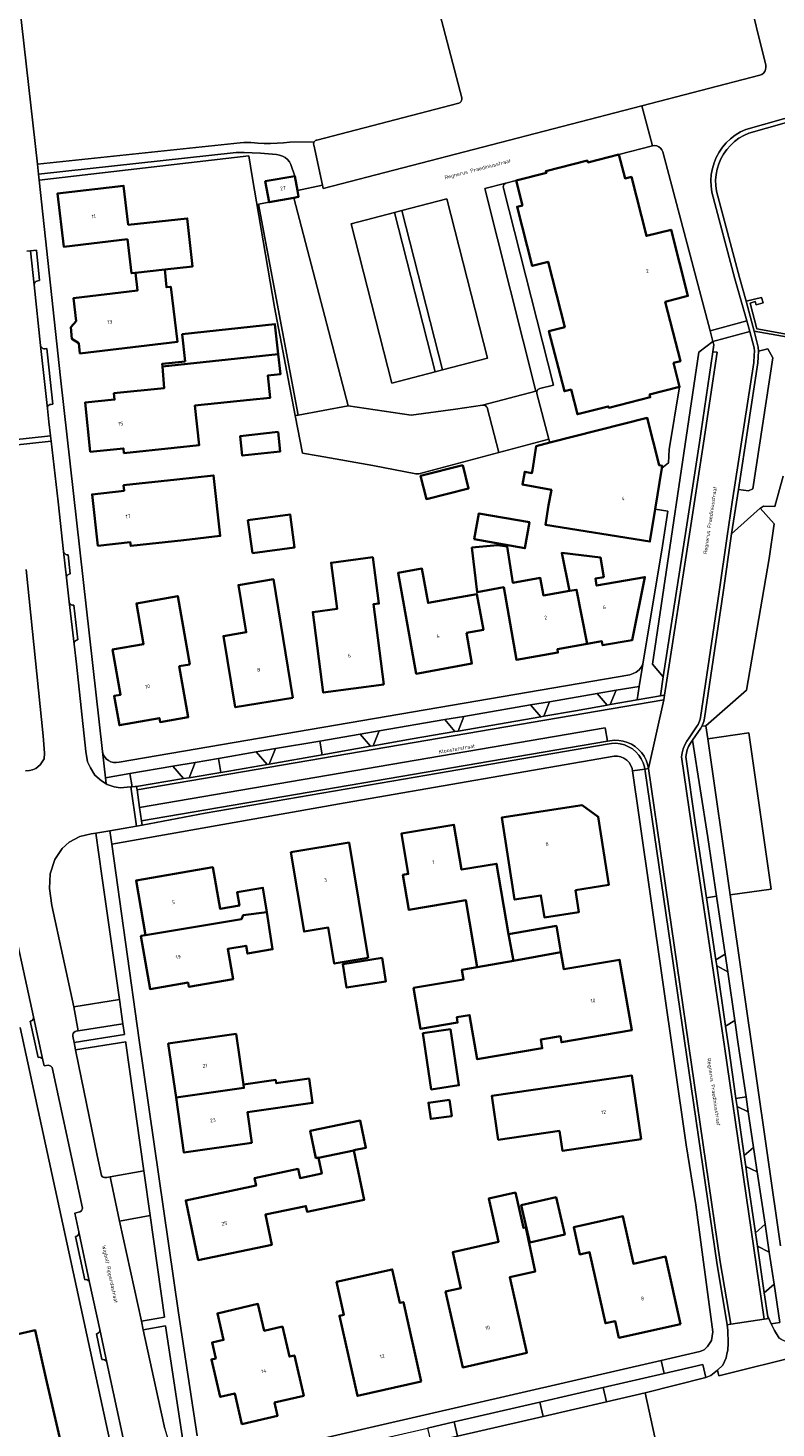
# Model space of a CAD drawing. Header units: metres. Extents: x 229229 to 231729, y 593167 to 595667.
# Tile 75 of 256: x 230013 to 230103, y 594376 to 594545. Entities that reach past the tile are written whole.
import ezdxf
from ezdxf.enums import TextEntityAlignment as Align

# ---------------------------------------------------------------- set-up
doc = ezdxf.new("R2010")
doc.units = ezdxf.units.M
for name, color, linetype, lineweight in [('B-WE-GR-GROENVOORZIENING-GV', 80, 'Continuous', 18), ('B-WE-IE-TERREINAFSCHEIDING_KUNSTMATIG_MUUR-GV', 90, 'Continuous', 18), ('B-WE-OG-BEBOUWING-GV', 7, 'Continuous', 35), ('B-WE-OG-BEBOUWING-T18', 10, 'Continuous', 18), ('B-WE-OG-BEBOUWING_SCHUUR-GV', 7, 'Continuous', 35), ('B-WE-OG-TERREIN_ERF-GV', 7, 'Continuous', 18), ('B-WE-OG-TOPOGRAFIE-T18', 10, 'Continuous', 18), ('B-WE-VH-VERHARDING_GESLOTEN-GV', 252, 'Continuous', 18), ('B-WE-VH-VERHARDING_HALFVERHARDING-GV', 252, 'Continuous', 18), ('B-WE-VH-VERHARDING_OPEN-GV', 252, 'Continuous', 18)]:
    doc.layers.add(name, color=color, linetype=linetype, lineweight=lineweight)
doc.styles.add('NLCS-ISO-M250-T18', font='NLCS-ISO.ttf', dxfattribs={"height": 0.45})

msp = doc.modelspace()

# ---------------------------------------------------------------- linework, layer by layer
at = {"layer": 'B-WE-GR-GROENVOORZIENING-GV'}
for points in [[(230011.181, 594552.34), (230013.867, 594528.447), (230038.27, 594531.018), (230038.698, 594531.061), (230039.128, 594531.079), (230039.558, 594531.071), (230039.987, 594531.037), (230040.413, 594530.978), (230041.179, 594530.948), (230041.945, 594530.945), (230042.711, 594530.97), (230043.475, 594531.023), (230044.237, 594531.104), (230047.196, 594531.14), (230047.241, 594531.202), (230047.295, 594531.256), (230047.356, 594531.302), (230047.424, 594531.337), (230047.496, 594531.362), (230064.612, 594535.82), (230064.755, 594535.883), (230064.872, 594535.986), (230064.951, 594536.121), (230064.985, 594536.274), (230064.97, 594536.429), (230061.686, 594549.087)], [(230012.405, 594455.314), (230012.886, 594455.347), (230013.262, 594455.421), (230013.644, 594455.587), (230014.182, 594456.03), (230014.641, 594456.748), (230014.717, 594457.427), (230014.545, 594459.514), (230012.481, 594479.568)]]:
    msp.add_lwpolyline(points, dxfattribs=at)
for points in [[(230039.328, 594529.445), (230039.734, 594526.948), (230042.417, 594511.212), (230044.914, 594498.136), (230045.273, 594498.204), (230040.489, 594523.633), (230041.752, 594523.86), (230041.298, 594526.39), (230044.849, 594527.022), (230044.381, 594528.418), (230044.203, 594528.739), (230043.968, 594529.022), (230043.686, 594529.257), (230043.365, 594529.435), (230043.017, 594529.552), (230042.653, 594529.603), (230041.68, 594529.693), (230040.706, 594529.762), (230039.73, 594529.811), (230038.754, 594529.839), (230037.777, 594529.846), (230013.994, 594527.257), (230014.073, 594526.514)], [(230068.025, 594499.097), (230067.955, 594499.212), (230067.859, 594499.305), (230067.742, 594499.371), (230067.612, 594499.406), (230067.478, 594499.407), (230064.204, 594498.912), (230058.851, 594498.195), (230051.265, 594499.33), (230045.273, 594498.204), (230044.914, 594498.136), (230045.782, 594493.592), (230047.676, 594493.271), (230054.259, 594492.107), (230059.422, 594491.105), (230059.784, 594491.132), (230069.444, 594493.702)], [(230082.494, 594463.23), (230082.858, 594463.294), (230083.55, 594465.017), (230081.298, 594464.631)], [(230074.85, 594461.898), (230075.552, 594463.647), (230073.263, 594463.255), (230074.476, 594461.833)], [(230064.526, 594460.113), (230065.235, 594461.88), (230062.917, 594461.483), (230064.142, 594460.047)], [(230053.971, 594458.274), (230054.283, 594458.328), (230055.005, 594460.127), (230052.723, 594459.736)], [(230042.512, 594457.987), (230040.216, 594457.594), (230041.507, 594456.082), (230041.765, 594456.127)], [(230025.084, 594453.363), (230025.248, 594453.378), (230024.973, 594454.983), (230022.051, 594454.482), (230022.136, 594453.725), (230022.248, 594453.649), (230023.098, 594453.371), (230023.806, 594453.252)], [(230030.17, 594455.873), (230031.451, 594454.372), (230032.111, 594454.481), (230032.854, 594456.333)], [(230018.246, 594426.868), (230023.716, 594427.742), (230021.613, 594442.634), (230020.896, 594447.795), (230020.335, 594447.698), (230018.958, 594447.387), (230017.679, 594446.694), (230016.845, 594445.948), (230015.962, 594444.628), (230015.401, 594442.9), (230015.307, 594441.135), (230015.602, 594439.06)], [(230095.676, 594431.798), (230097, 594431.082), (230096.689, 594433.202), (230095.568, 594432.529)], [(230024.155, 594424.822), (230018.764, 594423.961), (230018.53, 594423.923), (230018.378, 594423.873), (230018.249, 594423.777), (230018.157, 594423.645), (230018.112, 594423.491), (230018.118, 594423.331), (230018.272, 594422.563), (230024.349, 594423.534)], [(230024.509, 594422.473), (230024.486, 594422.624), (230018.453, 594421.66), (230018.492, 594421.464), (230021.045, 594408.929), (230021.569, 594406.521), (230021.664, 594406.411), (230021.783, 594406.329), (230021.919, 594406.279), (230022.064, 594406.265), (230022.207, 594406.287), (230022.602, 594406.358), (230026.654, 594407.085)], [(230098.134, 594414.846), (230099.485, 594414.19), (230099.216, 594415.993), (230097.993, 594415.815)], [(230098.991, 594408.954), (230099.186, 594407.618), (230100.567, 594406.947), (230100.125, 594409.903)], [(230029.143, 594389.451), (230027.416, 594401.685), (230023.745, 594401.026), (230026.372, 594388.954)], [(230102.013, 594397.262), (230101.507, 594400.654), (230100.355, 594399.63), (230100.596, 594397.985)], [(230102.585, 594393.434), (230101.415, 594392.394), (230101.843, 594389.47), (230101.94, 594389.272), (230102.245, 594388.651), (230103.277, 594388.797)], [(230030.194, 594372.674), (230031.618, 594373.004), (230029.293, 594388.388), (230026.6, 594387.905), (230028.682, 594378.34), (230029.192, 594375.963), (230030.167, 594372.717)]]:
    msp.add_lwpolyline(points, close=True, dxfattribs=at)
at = {"layer": 'B-WE-IE-TERREINAFSCHEIDING_KUNSTMATIG_MUUR-GV'}
msp.add_lwpolyline([(230099.211, 594511.915), (230100.189, 594508.307), (230104.977, 594507.493), (230107.769, 594514.913), (230107.258, 594515.026), (230104.724, 594507.831), (230100.509, 594508.59), (230099.701, 594511.707), (230100.297, 594511.902), (230100.448, 594511.505), (230101.276, 594511.721), (230101.071, 594512.363)], close=True, dxfattribs=at)
at = {"layer": 'B-WE-OG-BEBOUWING-GV'}
for points in [[(230071.51, 594526.469), (230072.272, 594523.487), (230071.636, 594523.324), (230073.459, 594516.189), (230075.368, 594516.677), (230077.376, 594508.817), (230075.468, 594508.33), (230077.323, 594501.069), (230078.14, 594501.278), (230078.903, 594498.293), (230082.622, 594499.244), (230082.665, 594499.077), (230087.681, 594500.359), (230087.601, 594500.672), (230091.214, 594501.595), (230090.477, 594504.481), (230091.304, 594504.693), (230089.472, 594511.865), (230092.216, 594512.566), (230090.176, 594520.55), (230087.217, 594519.794), (230085.396, 594526.922), (230084.634, 594526.727), (230083.895, 594529.617), (230080.155, 594528.661), (230080.097, 594528.886), (230075.108, 594527.611), (230075.161, 594527.402)], [(230024.714, 594519.4), (230025.183, 594515.298), (230025.655, 594515.351), (230029.177, 594515.748), (230032.545, 594516.128), (230031.904, 594521.914), (230024.784, 594521.151), (230024.229, 594525.843), (230016.261, 594524.899), (230017.02, 594518.489)], [(230044.849, 594527.022), (230041.298, 594526.39), (230041.752, 594523.86), (230044.727, 594524.394), (230045.297, 594524.496), (230045.162, 594525.26)], [(230018.821, 594506.889), (230018.97, 594505.637), (230030.704, 594507.028), (230029.916, 594513.679), (230029.385, 594513.616), (230029.177, 594515.748), (230025.655, 594515.351), (230025.899, 594513.203), (230018.181, 594512.287), (230018.507, 594509.542), (230017.891, 594508.797), (230018.005, 594507.38)], [(230031.654, 594504.673), (230028.87, 594504.371), (230028.896, 594504.067), (230042.852, 594505.541), (230042.46, 594509.162), (230031.299, 594507.952)], [(230030.315, 594494.252), (230033.317, 594494.563), (230032.823, 594499.34), (230039.438, 594500.029), (230041.891, 594500.285), (230041.602, 594502.955), (230043.115, 594503.119), (230042.852, 594505.541), (230028.896, 594504.067), (230029.117, 594501.461), (230023.063, 594500.835), (230023.142, 594500.076), (230019.595, 594499.709), (230020.21, 594493.772), (230024.206, 594494.186), (230024.264, 594493.626)], [(230075.422, 594487.321), (230075.045, 594484.97), (230087.634, 594482.953), (230088.26, 594486.861), (230089.053, 594491.804), (230089.1, 594492.099), (230088.751, 594492.155), (230087.304, 594497.867), (230075.561, 594494.882), (230073.931, 594494.468), (230073.47, 594491.555), (230073.408, 594491.211), (230072.562, 594491.364), (230072.281, 594489.813), (230075.758, 594489.184)], [(230042.837, 594496.166), (230038.274, 594495.669), (230038.53, 594493.324), (230043.093, 594493.821)], [(230065.087, 594492.157), (230060.008, 594490.889), (230060.709, 594488.082), (230065.788, 594489.35)], [(230030.657, 594490.448), (230024.219, 594489.735), (230024.292, 594489.071), (230020.441, 594488.645), (230021.128, 594482.443), (230025.035, 594482.875), (230025.084, 594482.428), (230031.467, 594483.135), (230035.876, 594483.623), (230035.066, 594490.936)], [(230039.759, 594481.55), (230044.831, 594482.248), (230044.284, 594486.222), (230039.212, 594485.523)], [(230066.478, 594483.223), (230072.566, 594482.153), (230073.114, 594485.271), (230067.026, 594486.341)], [(230080.064, 594470.609), (230078.794, 594477.141), (230077.927, 594477.006), (230074.797, 594476.456), (230074.426, 594478.571), (230071.108, 594477.989), (230070.455, 594482.359), (230069.258, 594482.533), (230066.187, 594482.219), (230066.806, 594476.837), (230070.026, 594477.437), (230071.56, 594468.697), (230076.552, 594469.575), (230076.49, 594469.977)], [(230055.591, 594465.714), (230054.32, 594475.386), (230054.983, 594475.473), (230054.25, 594481.052), (230049.224, 594480.392), (230049.954, 594474.832), (230047.015, 594474.446), (230048.288, 594464.755)], [(230077.927, 594477.006), (230078.794, 594477.141), (230080.064, 594470.609), (230081.848, 594470.925), (230081.931, 594470.454), (230085.506, 594471.081), (230087.026, 594478.678), (230081.203, 594477.655), (230081.058, 594478.489), (230082.076, 594478.667), (230081.663, 594481.041), (230077.018, 594481.577)], [(230065.526, 594471.945), (230067.568, 594472.313), (230066.794, 594476.607), (230064.752, 594476.239), (230060.913, 594475.547), (230060.167, 594479.691), (230057.291, 594479.173), (230059.48, 594467.025), (230066.194, 594468.235)], [(230044.633, 594464.122), (230042.267, 594478.41), (230038.068, 594477.715), (230039.011, 594472.018), (230036.25, 594471.561), (230037.673, 594462.97)], [(230032.199, 594468.147), (230030.742, 594476.383), (230025.767, 594475.503), (230026.636, 594470.594), (230022.898, 594469.933), (230023.862, 594464.486), (230023.089, 594464.35), (230023.715, 594460.813), (230028.542, 594461.667), (230028.626, 594461.192), (230032.007, 594461.79), (230030.923, 594467.921)], [(230078.658, 594440.94), (230082.685, 594441.569), (230081.406, 594449.769), (230079.464, 594451.187), (230069.789, 594449.677), (230071.331, 594439.797), (230074.509, 594440.293), (230074.923, 594437.643), (230079.071, 594438.29)], [(230071.198, 594432.397), (230070.587, 594435.624), (230069.135, 594444.113), (230064.94, 594443.396), (230064.013, 594448.818), (230057.688, 594447.736), (230058.519, 594442.878), (230057.88, 594442.768), (230058.603, 594438.538), (230065.459, 594439.711), (230066.838, 594431.651)], [(230053.704, 594432.761), (230051.383, 594446.668), (230044.38, 594445.499), (230045.977, 594435.931), (230048.883, 594436.416), (230049.607, 594432.078)], [(230026.871, 594435.499), (230038.445, 594437.433), (230038.62, 594437.906), (230041.467, 594438.28), (230041.008, 594441.218), (230037.905, 594440.679), (230038.181, 594439.089), (230035.843, 594438.683), (230034.975, 594443.681), (230025.729, 594442.077)], [(230041.467, 594438.28), (230038.62, 594437.906), (230038.445, 594437.433), (230026.871, 594435.499), (230026.305, 594435.404), (230027.417, 594428.992), (230031.99, 594429.786), (230032.078, 594429.275), (230037.408, 594430.201), (230036.777, 594433.838), (230038.989, 594434.222), (230039.153, 594433.274), (230042.168, 594433.798), (230041.923, 594435.366)], [(230076.918, 594433.432), (230076.374, 594436.614), (230070.587, 594435.624), (230071.198, 594432.397)], [(230076.918, 594433.432), (230071.198, 594432.397), (230066.838, 594431.651), (230064.979, 594431.315), (230065.176, 594430.165), (230059.163, 594429.137), (230060.007, 594424.201), (230064.463, 594424.963), (230064.354, 594425.603), (230065.91, 594425.869), (230066.823, 594420.532), (230074.672, 594421.875), (230074.496, 594422.904), (230076.856, 594423.307), (230076.981, 594422.58), (230085.442, 594424.027), (230083.988, 594432.53), (230077.269, 594431.381)], [(230055.382, 594432.758), (230050.634, 594432.002), (230051.084, 594429.175), (230055.832, 594429.931)], [(230038.661, 594417.502), (230037.789, 594423.595), (230029.613, 594422.425), (230030.542, 594415.934), (230038.722, 594417.076)], [(230063.626, 594424.175), (230060.284, 594423.679), (230061.289, 594416.902), (230064.631, 594417.398)], [(230042.562, 594418.06), (230038.661, 594417.502), (230038.722, 594417.076), (230030.542, 594415.934), (230031.492, 594409.293), (230039.669, 594410.463), (230039.141, 594414.149), (230046.995, 594415.273), (230046.576, 594418.202), (230042.622, 594417.636)], [(230086.566, 594410.887), (230085.457, 594418.568), (230068.589, 594416.132), (230069.356, 594410.827), (230076.739, 594411.893), (230077.082, 594409.517)], [(230051.971, 594409.522), (230051.964, 594409.558), (230053.423, 594409.863), (230052.735, 594413.154), (230046.713, 594411.895), (230047.398, 594408.617), (230047.697, 594408.68), (230047.704, 594408.648)], [(230047.704, 594408.648), (230048.099, 594406.756), (230045.485, 594406.209), (230045.255, 594407.308), (230040.007, 594406.211), (230040.198, 594405.299), (230031.709, 594403.524), (230033.214, 594396.33), (230042.068, 594398.182), (230041.309, 594401.809), (230046.191, 594402.83), (230046.332, 594402.154), (230053.211, 594403.592), (230051.971, 594409.522)], [(230069.192, 594399.467), (230069.405, 594398.532), (230063.872, 594397.271), (230064.855, 594392.956), (230063.008, 594392.536), (230065.091, 594383.391), (230072.815, 594385.15), (230070.742, 594394.251), (230073.812, 594394.95), (230072.668, 594400.259), (230072.393, 594400.196), (230071.421, 594404.464), (230068.22, 594403.735)], [(230073.159, 594398.434), (230077.365, 594399.392), (230076.338, 594403.902), (230072.132, 594402.944)], [(230091.333, 594388.615), (230089.523, 594396.74), (230085.649, 594395.877), (230084.372, 594401.61), (230078.451, 594400.291), (230079.182, 594397.008), (230080.37, 594397.272), (230082.276, 594388.717), (230083.444, 594388.977), (230083.894, 594386.958)], [(230060.084, 594381.681), (230057.928, 594391.262), (230057.508, 594391.168), (230056.601, 594395.2), (230049.886, 594393.689), (230050.776, 594389.735), (230050.232, 594389.613), (230052.405, 594379.954)], [(230045.944, 594379.973), (230044.807, 594384.842), (230044.203, 594384.701), (230043.361, 594388.31), (230041.165, 594387.797), (230040.408, 594391.036), (230035.524, 594389.895), (230036.271, 594386.699), (230034.889, 594386.377), (230035.335, 594384.467), (230034.813, 594384.345), (230035.865, 594379.839), (230037.611, 594380.247), (230038.473, 594376.555), (230042.778, 594377.561), (230042.408, 594379.148)], [(230008.043, 594376.395), (230008.348, 594375.081), (230007.66, 594374.922), (230008.735, 594370.28), (230017.166, 594372.233), (230014.872, 594382.133), (230013.574, 594387.897), (230002.254, 594385.263), (230004.51, 594375.573)]]:
    msp.add_lwpolyline(points, close=True, dxfattribs=at)
at = {"layer": 'B-WE-OG-BEBOUWING_SCHUUR-GV'}
msp.add_lwpolyline([(230063.482, 594415.651), (230060.959, 594415.295), (230061.235, 594413.336), (230063.758, 594413.692)], close=True, dxfattribs=at)
at = {"layer": 'B-WE-OG-TERREIN_ERF-GV'}
for points in [[(230075.422, 594487.321), (230075.758, 594489.184), (230072.281, 594489.813), (230072.562, 594491.364), (230073.408, 594491.211), (230073.47, 594491.555), (230073.931, 594494.468), (230075.561, 594494.882), (230075.455, 594495.283), (230069.444, 594493.702), (230059.784, 594491.132), (230059.422, 594491.105), (230054.259, 594492.107), (230047.676, 594493.271), (230045.782, 594493.592), (230044.914, 594498.136), (230042.417, 594511.212), (230039.734, 594526.948), (230039.328, 594529.445), (230014.073, 594526.514), (230016.615, 594502.71), (230021.695, 594457.639), (230021.784, 594457.32), (230021.937, 594457.027), (230022.148, 594456.771), (230022.406, 594456.564), (230022.701, 594456.414), (230023.021, 594456.329), (230023.352, 594456.311), (230023.679, 594456.361), (230085.226, 594466.904), (230085.625, 594467.028), (230085.993, 594467.226), (230086.318, 594467.49), (230086.586, 594467.811), (230086.788, 594468.177), (230089.162, 594482.429), (230089.796, 594486.636), (230088.26, 594486.861), (230087.634, 594482.953), (230075.045, 594484.97)], [(230029.385, 594513.616), (230029.916, 594513.679), (230030.704, 594507.028), (230018.97, 594505.637), (230018.821, 594506.889), (230018.005, 594507.38), (230017.891, 594508.797), (230018.507, 594509.542), (230018.181, 594512.287), (230025.899, 594513.203), (230025.655, 594515.351), (230025.183, 594515.298), (230024.714, 594519.4), (230017.02, 594518.489), (230016.261, 594524.899), (230024.229, 594525.843), (230024.784, 594521.151), (230031.904, 594521.914), (230032.545, 594516.128), (230029.177, 594515.748)], [(230043.115, 594503.119), (230041.602, 594502.955), (230041.891, 594500.285), (230039.438, 594500.029), (230032.823, 594499.34), (230033.317, 594494.563), (230030.315, 594494.252), (230024.264, 594493.626), (230024.206, 594494.186), (230020.21, 594493.772), (230019.595, 594499.709), (230023.142, 594500.076), (230023.063, 594500.835), (230029.117, 594501.461), (230028.896, 594504.067), (230028.87, 594504.371), (230031.654, 594504.673), (230031.299, 594507.952), (230042.46, 594509.162), (230042.852, 594505.541)], [(230043.093, 594493.821), (230038.53, 594493.324), (230038.274, 594495.669), (230042.837, 594496.166)], [(230065.788, 594489.35), (230060.709, 594488.082), (230060.008, 594490.889), (230065.087, 594492.157)], [(230035.876, 594483.623), (230031.467, 594483.135), (230025.084, 594482.428), (230025.035, 594482.875), (230021.128, 594482.443), (230020.441, 594488.645), (230024.292, 594489.071), (230024.219, 594489.735), (230030.657, 594490.448), (230035.066, 594490.936)], [(230044.831, 594482.248), (230039.759, 594481.55), (230039.212, 594485.523), (230044.284, 594486.222)], [(230073.114, 594485.271), (230072.566, 594482.153), (230066.478, 594483.223), (230067.026, 594486.341)], [(230069.258, 594482.533), (230070.455, 594482.359), (230071.108, 594477.989), (230074.426, 594478.571), (230074.797, 594476.456), (230077.927, 594477.006), (230077.018, 594481.577), (230081.663, 594481.041), (230082.076, 594478.667), (230081.058, 594478.489), (230081.203, 594477.655), (230087.026, 594478.678), (230085.506, 594471.081), (230081.931, 594470.454), (230081.848, 594470.925), (230080.064, 594470.609), (230076.49, 594469.977), (230076.552, 594469.575), (230071.56, 594468.697), (230070.026, 594477.437), (230066.806, 594476.837), (230066.187, 594482.219)], [(230054.25, 594481.052), (230054.983, 594475.473), (230054.32, 594475.386), (230055.591, 594465.714), (230048.288, 594464.755), (230047.015, 594474.446), (230049.954, 594474.832), (230049.224, 594480.392)], [(230067.568, 594472.313), (230065.526, 594471.945), (230066.194, 594468.235), (230059.48, 594467.025), (230057.291, 594479.173), (230060.167, 594479.691), (230060.913, 594475.547), (230064.752, 594476.239), (230066.794, 594476.607)], [(230044.633, 594464.122), (230037.673, 594462.97), (230036.25, 594471.561), (230039.011, 594472.018), (230038.068, 594477.715), (230042.267, 594478.41)], [(230032.199, 594468.147), (230030.923, 594467.921), (230032.007, 594461.79), (230028.626, 594461.192), (230028.542, 594461.667), (230023.715, 594460.813), (230023.089, 594464.35), (230023.862, 594464.486), (230022.898, 594469.933), (230026.636, 594470.594), (230025.767, 594475.503), (230030.742, 594476.383)], [(230074.923, 594437.643), (230074.509, 594440.293), (230071.331, 594439.797), (230069.789, 594449.677), (230079.464, 594451.187), (230081.406, 594449.769), (230082.685, 594441.569), (230078.658, 594440.94), (230079.071, 594438.29)], [(230066.823, 594420.532), (230065.91, 594425.869), (230064.354, 594425.603), (230064.463, 594424.963), (230060.007, 594424.201), (230059.163, 594429.137), (230065.176, 594430.165), (230064.979, 594431.315), (230066.838, 594431.651), (230065.459, 594439.711), (230058.603, 594438.538), (230057.88, 594442.768), (230058.519, 594442.878), (230057.688, 594447.736), (230064.013, 594448.818), (230064.94, 594443.396), (230069.135, 594444.113), (230070.587, 594435.624), (230076.374, 594436.614), (230076.918, 594433.432), (230077.269, 594431.381), (230083.988, 594432.53), (230085.442, 594424.027), (230076.981, 594422.58), (230076.856, 594423.307), (230074.496, 594422.904), (230074.672, 594421.875)], [(230053.704, 594432.761), (230049.607, 594432.078), (230048.883, 594436.416), (230045.977, 594435.931), (230044.38, 594445.499), (230051.383, 594446.668)], [(230032.078, 594429.275), (230031.99, 594429.786), (230027.417, 594428.992), (230026.305, 594435.404), (230026.871, 594435.499), (230025.729, 594442.077), (230034.975, 594443.681), (230035.843, 594438.683), (230038.181, 594439.089), (230037.905, 594440.679), (230041.008, 594441.218), (230041.467, 594438.28), (230041.923, 594435.366), (230042.168, 594433.798), (230039.153, 594433.274), (230038.989, 594434.222), (230036.777, 594433.838), (230037.408, 594430.201)], [(230055.832, 594429.931), (230051.084, 594429.175), (230050.634, 594432.002), (230055.382, 594432.758)], [(230046.995, 594415.273), (230039.141, 594414.149), (230039.669, 594410.463), (230031.492, 594409.293), (230030.542, 594415.934), (230029.613, 594422.425), (230037.789, 594423.595), (230038.661, 594417.502), (230042.562, 594418.06), (230042.622, 594417.636), (230046.576, 594418.202)], [(230061.289, 594416.902), (230060.284, 594423.679), (230063.626, 594424.175), (230064.631, 594417.398)], [(230068.589, 594416.132), (230085.457, 594418.568), (230086.566, 594410.887), (230077.082, 594409.517), (230076.739, 594411.893), (230069.356, 594410.827)], [(230053.211, 594403.592), (230046.332, 594402.154), (230046.191, 594402.83), (230041.309, 594401.809), (230042.068, 594398.182), (230033.214, 594396.33), (230031.709, 594403.524), (230040.198, 594405.299), (230040.007, 594406.211), (230045.255, 594407.308), (230045.485, 594406.209), (230048.099, 594406.756), (230047.704, 594408.648), (230047.697, 594408.68), (230047.398, 594408.617), (230046.713, 594411.895), (230052.735, 594413.154), (230053.423, 594409.863), (230051.964, 594409.558), (230051.971, 594409.522)], [(230069.192, 594399.467), (230068.22, 594403.735), (230071.421, 594404.464), (230072.393, 594400.196), (230072.668, 594400.259), (230073.812, 594394.95), (230070.742, 594394.251), (230072.815, 594385.15), (230065.091, 594383.391), (230063.008, 594392.536), (230064.855, 594392.956), (230063.872, 594397.271), (230069.405, 594398.532)], [(230072.132, 594402.944), (230076.338, 594403.902), (230077.365, 594399.392), (230073.159, 594398.434)], [(230084.372, 594401.61), (230085.649, 594395.877), (230089.523, 594396.74), (230091.333, 594388.615), (230083.894, 594386.958), (230083.444, 594388.977), (230082.276, 594388.717), (230080.37, 594397.272), (230079.182, 594397.008), (230078.451, 594400.291)], [(230056.601, 594395.2), (230057.508, 594391.168), (230057.928, 594391.262), (230060.084, 594381.681), (230052.405, 594379.954), (230050.232, 594389.613), (230050.776, 594389.735), (230049.886, 594393.689)], [(230045.944, 594379.973), (230042.408, 594379.148), (230042.778, 594377.561), (230038.473, 594376.555), (230037.611, 594380.247), (230035.865, 594379.839), (230034.813, 594384.345), (230035.335, 594384.467), (230034.889, 594386.377), (230036.271, 594386.699), (230035.524, 594389.895), (230040.408, 594391.036), (230041.165, 594387.797), (230043.361, 594388.31), (230044.203, 594384.701), (230044.807, 594384.842)], [(230013.574, 594387.897), (230014.872, 594382.133), (230017.166, 594372.233), (230008.735, 594370.28), (230007.66, 594374.922), (230008.348, 594375.081), (230008.043, 594376.395), (230004.51, 594375.573), (230002.254, 594385.263)]]:
    msp.add_lwpolyline(points, close=True, dxfattribs=at)
for points in [[(230103.682, 594490.851), (230102.7, 594487.17), (230101.297, 594487.213), (230101.059, 594487.071), (230100.911, 594486.983), (230102.612, 594485.103), (230102.002, 594480.917), (230099.279, 594465.055), (230094.379, 594460.752), (230094.604, 594459.186), (230099.553, 594459.895), (230102.255, 594441.051), (230097.306, 594440.342), (230103.368, 594398.06)], [(230037.202, 594372.267), (230088.986, 594384.236), (230093.635, 594385.311), (230094.165, 594385.495), (230094.565, 594385.902), (230095.045, 594386.64), (230095.193, 594387.681), (230093.152, 594402.992), (230091.981, 594410.205), (230086.342, 594449.722), (230085.522, 594455.296), (230085.479, 594455.588), (230085.333, 594455.965), (230085.116, 594456.307), (230084.837, 594456.599), (230084.507, 594456.833), (230084.138, 594456.997), (230083.743, 594457.087), (230083.339, 594457.099), (230050.914, 594451.451), (230022.796, 594446.463), (230026.118, 594422.849), (230030.83, 594389.964), (230033.1, 594375.132)], [(230023.297, 594371.208), (230011.779, 594424.349)]]:
    msp.add_lwpolyline(points, dxfattribs=at)
at = {"layer": 'B-WE-VH-VERHARDING_GESLOTEN-GV'}
msp.add_lwpolyline([(230059.11, 594368.41), (230066.518, 594370.175), (230087.088, 594374.725), (230088.231, 594374.982), (230087.079, 594380.314), (230082.409, 594379.233), (230074.759, 594377.462), (230064.471, 594375.08), (230061.249, 594374.38), (230043.243, 594370.185), (230040.283, 594369.494), (230039.107, 594369.29), (230040.33, 594363.955), (230050.385, 594366.368)], close=True, dxfattribs=at)
at = {"layer": 'B-WE-VH-VERHARDING_HALFVERHARDING-GV'}
msp.add_lwpolyline([(230037.777, 594529.846), (230038.754, 594529.839), (230039.73, 594529.811), (230040.706, 594529.762), (230041.68, 594529.693), (230042.653, 594529.603), (230043.017, 594529.552), (230043.365, 594529.435), (230043.686, 594529.257), (230043.968, 594529.022), (230044.203, 594528.739), (230044.381, 594528.418), (230044.849, 594527.022), (230045.162, 594525.26), (230048.193, 594525.922), (230047.133, 594530.771), (230047.123, 594530.847), (230047.124, 594530.924), (230047.137, 594530.999), (230047.161, 594531.072), (230047.196, 594531.14), (230044.237, 594531.104), (230043.475, 594531.023), (230042.711, 594530.97), (230041.945, 594530.945), (230041.179, 594530.948), (230040.413, 594530.978), (230039.987, 594531.037), (230039.558, 594531.071), (230039.128, 594531.079), (230038.698, 594531.061), (230038.27, 594531.018), (230013.867, 594528.447), (230013.994, 594527.257)], close=True, dxfattribs=at)
at = {"layer": 'B-WE-VH-VERHARDING_OPEN-GV'}
for points in [[(230012.557, 594517.981), (230013.033, 594518.014), (230013.729, 594518.087), (230014.113, 594514.413), (230013.914, 594514.392), (230013.768, 594514.361), (230013.64, 594514.287), (230013.54, 594514.176), (230013.479, 594514.04), (230013.464, 594513.892), (230014.227, 594506.598), (230014.273, 594506.456), (230014.36, 594506.336), (230014.481, 594506.248), (230014.622, 594506.202), (230014.771, 594506.202), (230014.97, 594506.223), (230015.05, 594505.457), (230015.693, 594499.513), (230015.494, 594499.492), (230015.348, 594499.461), (230015.22, 594499.386), (230015.12, 594499.275), (230015.06, 594499.139), (230015.045, 594498.991), (230015.219, 594497.38), (230015.413, 594495.702), (230015.487, 594495.063), (230016.333, 594487.748), (230016.999, 594481.758), (230017.046, 594481.617), (230017.134, 594481.497), (230017.255, 594481.41), (230017.396, 594481.365), (230017.545, 594481.366), (230017.801, 594479.068), (230017.656, 594479.036), (230017.527, 594478.961), (230017.428, 594478.85), (230017.368, 594478.714), (230017.353, 594478.566), (230017.675, 594475.671), (230017.722, 594475.53), (230017.81, 594475.41), (230017.931, 594475.323), (230018.073, 594475.278), (230018.222, 594475.279), (230018.719, 594471.107), (230018.573, 594471.075), (230018.444, 594470.999), (230018.345, 594470.887), (230018.286, 594470.75), (230018.272, 594470.601), (230018.559, 594468.165), (230019.695, 594457.633), (230019.897, 594456.403), (230020.232, 594455.66), (230020.774, 594454.795), (230021.55, 594454.122), (230022.136, 594453.725), (230022.051, 594454.482), (230021.695, 594457.639), (230016.615, 594502.71), (230014.073, 594526.514), (230013.994, 594527.257), (230013.867, 594528.447), (230011.181, 594552.34)], [(230061.686, 594549.087), (230064.97, 594536.429), (230064.985, 594536.274), (230064.951, 594536.121), (230064.872, 594535.986), (230064.755, 594535.883), (230064.612, 594535.82), (230047.496, 594531.362), (230047.424, 594531.337), (230047.356, 594531.302), (230047.295, 594531.256), (230047.241, 594531.202), (230047.196, 594531.14), (230047.161, 594531.072), (230047.137, 594530.999), (230047.124, 594530.924), (230047.123, 594530.847), (230047.133, 594530.771), (230048.193, 594525.922), (230048.279, 594525.528), (230086.659, 594535.479), (230100.864, 594539.162), (230101.104, 594539.259), (230101.311, 594539.414), (230101.472, 594539.618), (230101.574, 594539.856), (230101.613, 594540.112), (230101.584, 594540.369), (230099.295, 594549.677)], [(230099.295, 594549.677), (230101.584, 594540.369), (230101.613, 594540.112), (230101.574, 594539.856), (230101.472, 594539.618), (230101.311, 594539.414), (230101.104, 594539.259), (230100.864, 594539.162), (230086.659, 594535.479), (230087.956, 594530.655), (230088.214, 594530.686), (230088.471, 594530.65), (230088.71, 594530.549), (230088.915, 594530.389), (230089.072, 594530.182), (230089.17, 594529.942), (230094.871, 594508.376), (230099.321, 594509.553), (230097.88, 594514.64), (230095.091, 594525.072), (230094.995, 594525.781), (230094.974, 594526.497), (230095.028, 594527.211), (230095.156, 594527.915), (230095.356, 594528.602), (230095.628, 594529.264), (230095.967, 594529.894), (230096.371, 594530.486), (230096.833, 594531.032), (230097.351, 594531.526), (230097.917, 594531.964), (230098.526, 594532.34), (230099.171, 594532.651), (230114.633, 594537.006)], [(230114.633, 594537.006), (230099.171, 594532.651), (230098.526, 594532.34), (230097.917, 594531.964), (230097.351, 594531.526), (230096.833, 594531.032), (230096.371, 594530.486), (230095.967, 594529.894), (230095.628, 594529.264), (230095.356, 594528.602), (230095.156, 594527.915), (230095.028, 594527.211), (230094.974, 594526.497), (230094.995, 594525.781), (230095.091, 594525.072), (230097.88, 594514.64), (230099.321, 594509.553), (230099.686, 594508.265), (230100.172, 594506.305), (230100.231, 594505.899), (230100.196, 594505.419), (230100.133, 594504.552), (230097.558, 594487.711), (230096.928, 594483.585), (230095.961, 594476.889), (230093.72, 594461.736), (230093.679, 594461.523), (230093.619, 594461.314), (230093.543, 594461.11), (230093.449, 594460.914), (230093.339, 594460.727), (230092.37, 594459.305), (230092.077, 594458.892), (230091.837, 594458.446), (230091.651, 594457.975), (230091.524, 594457.485), (230091.456, 594456.983), (230092.635, 594448.719), (230093.971, 594439.927), (230096.603, 594422.093), (230098.9, 594406.309), (230101.407, 594389.193), (230101.94, 594389.272), (230101.843, 594389.47), (230101.415, 594392.394), (230100.596, 594397.985), (230100.355, 594399.63), (230099.366, 594406.377), (230099.186, 594407.618), (230098.991, 594408.954), (230098.134, 594414.846), (230097.993, 594415.815), (230097.098, 594422.166), (230096.746, 594424.547), (230095.676, 594431.798), (230095.568, 594432.529), (230094.465, 594440.002), (230094.464, 594440.007), (230093.129, 594448.792), (230091.959, 594456.998), (230092.023, 594457.429), (230092.136, 594457.85), (230092.299, 594458.254), (230092.508, 594458.637), (230092.76, 594458.992), (230093.755, 594460.452), (230093.784, 594460.497), (230093.811, 594460.543), (230093.839, 594460.589), (230093.865, 594460.635), (230093.89, 594460.682), (230093.981, 594460.869), (230094.059, 594461.061), (230094.124, 594461.258), (230094.175, 594461.459), (230094.213, 594461.663), (230096.454, 594476.817), (230097.477, 594483.876), (230098.298, 594489.249), (230100.629, 594504.496), (230100.732, 594505.917), (230100.662, 594506.401), (230100.189, 594508.307), (230099.211, 594511.915), (230098.432, 594514.789), (230095.65, 594525.199), (230095.563, 594525.86), (230095.547, 594526.526), (230095.602, 594527.19), (230095.727, 594527.844), (230095.921, 594528.481), (230096.181, 594529.095), (230096.505, 594529.677), (230096.889, 594530.221), (230097.329, 594530.722), (230097.819, 594531.173), (230098.354, 594531.569), (230098.929, 594531.907), (230099.536, 594532.181), (230114.161, 594536.336)], [(230114.161, 594536.336), (230099.536, 594532.181), (230098.929, 594531.907), (230098.354, 594531.569), (230097.819, 594531.173), (230097.329, 594530.722), (230096.889, 594530.221), (230096.505, 594529.677), (230096.181, 594529.095), (230095.921, 594528.481), (230095.727, 594527.844), (230095.602, 594527.19), (230095.547, 594526.526), (230095.563, 594525.86), (230095.65, 594525.199), (230098.432, 594514.789), (230099.211, 594511.915), (230101.071, 594512.363), (230101.276, 594511.721), (230100.448, 594511.505), (230100.297, 594511.902), (230099.701, 594511.707), (230100.509, 594508.59), (230104.724, 594507.831)], [(230010.661, 594495.167), (230015.413, 594495.702), (230015.219, 594497.38), (230015.045, 594498.991), (230014.227, 594506.598), (230013.464, 594513.892), (230013.033, 594518.014), (230012.557, 594517.981)], [(230104.977, 594507.493), (230100.189, 594508.307), (230100.662, 594506.401), (230100.732, 594505.917), (230101.828, 594506.176), (230102.433, 594505.105), (230100.022, 594489.295), (230099.524, 594489.062), (230098.298, 594489.249), (230097.477, 594483.876), (230100.911, 594486.983), (230101.059, 594487.071), (230101.297, 594487.213), (230102.7, 594487.17), (230103.682, 594490.851)], [(230029.192, 594375.963), (230028.682, 594378.34), (230026.6, 594387.905), (230026.372, 594388.954), (230023.745, 594401.026), (230022.602, 594406.358), (230022.207, 594406.287), (230022.064, 594406.265), (230021.919, 594406.279), (230021.783, 594406.329), (230021.664, 594406.411), (230021.569, 594406.521), (230021.045, 594408.929), (230018.492, 594421.464), (230018.453, 594421.66), (230018.272, 594422.563), (230018.118, 594423.331), (230018.112, 594423.491), (230018.157, 594423.645), (230018.249, 594423.777), (230018.378, 594423.873), (230018.53, 594423.923), (230018.764, 594423.961), (230018.246, 594426.868), (230015.602, 594439.06), (230015.307, 594441.135), (230015.401, 594442.9), (230015.962, 594444.628), (230016.845, 594445.948), (230017.679, 594446.694), (230018.958, 594447.387), (230020.335, 594447.698), (230020.896, 594447.795), (230022.567, 594448.088), (230025.773, 594448.649), (230025.084, 594453.363), (230023.806, 594453.252), (230023.098, 594453.371), (230022.248, 594453.649), (230022.136, 594453.725), (230021.55, 594454.122), (230020.774, 594454.795), (230020.232, 594455.66), (230019.897, 594456.403), (230019.695, 594457.633), (230018.559, 594468.165), (230018.272, 594470.601), (230017.675, 594475.671), (230017.353, 594478.566), (230016.999, 594481.758), (230016.333, 594487.748), (230015.487, 594495.063), (230010.733, 594494.528)], [(230012.481, 594479.568), (230014.545, 594459.514), (230014.717, 594457.427), (230014.641, 594456.748), (230014.182, 594456.03), (230013.644, 594455.587), (230013.262, 594455.421), (230012.886, 594455.347), (230012.405, 594455.314)], [(230103.368, 594398.06), (230097.306, 594440.342), (230094.604, 594459.186), (230094.379, 594460.752), (230093.89, 594460.682), (230093.865, 594460.635), (230093.839, 594460.589), (230093.811, 594460.543), (230093.784, 594460.497), (230093.755, 594460.452), (230092.76, 594458.992), (230094.627, 594447.258), (230095.664, 594440.189), (230096.689, 594433.202), (230097, 594431.082), (230097.861, 594425.216), (230098.28, 594422.361), (230099.216, 594415.993), (230099.485, 594414.19), (230100.125, 594409.903), (230100.567, 594406.947), (230101.507, 594400.654), (230102.013, 594397.262), (230102.585, 594393.434), (230103.277, 594388.797)], [(230033.1, 594375.132), (230030.83, 594389.964), (230026.118, 594422.849), (230022.796, 594446.463), (230022.567, 594448.088), (230020.896, 594447.795), (230021.613, 594442.634), (230023.716, 594427.742), (230024.155, 594424.822), (230024.349, 594423.534), (230018.272, 594422.563), (230018.453, 594421.66), (230024.486, 594422.624), (230024.509, 594422.473), (230026.654, 594407.085), (230027.416, 594401.685), (230029.143, 594389.451), (230026.372, 594388.954), (230026.6, 594387.905), (230029.293, 594388.388), (230031.618, 594373.004)], [(230024.167, 594374.84), (230022.205, 594383.992), (230022.144, 594384.128), (230022.044, 594384.238), (230021.915, 594384.312), (230021.769, 594384.343), (230021.621, 594384.327), (230020.958, 594387.423), (230021.099, 594387.469), (230021.219, 594387.557), (230021.307, 594387.677), (230021.352, 594387.818), (230021.352, 594387.967), (230020.139, 594393.629), (230020.078, 594393.765), (230019.978, 594393.875), (230019.849, 594393.949), (230019.703, 594393.98), (230019.555, 594393.964), (230018.438, 594399.174), (230018.58, 594399.22), (230018.7, 594399.308), (230018.787, 594399.428), (230018.833, 594399.57), (230018.833, 594399.719), (230018.347, 594401.986), (230018.961, 594402.158), (230019.153, 594402.268), (230019.297, 594402.589), (230015.623, 594419.539), (230015.476, 594419.708), (230015.165, 594419.808), (230014.663, 594419.739), (230014.512, 594420.436), (230014.451, 594420.572), (230014.351, 594420.682), (230014.222, 594420.755), (230014.076, 594420.786), (230013.928, 594420.77), (230012.986, 594425.115), (230013.127, 594425.162), (230013.247, 594425.25), (230013.334, 594425.371), (230013.379, 594425.512), (230013.379, 594425.661), (230010.298, 594439.871)], [(230010.298, 594439.871), (230013.379, 594425.661), (230014.512, 594420.436), (230014.663, 594419.739), (230015.165, 594419.808), (230015.476, 594419.708), (230015.623, 594419.539), (230019.297, 594402.589), (230019.153, 594402.268), (230018.961, 594402.158), (230018.347, 594401.986), (230018.833, 594399.719), (230020.139, 594393.629), (230021.352, 594387.967), (230022.205, 594383.992), (230024.167, 594374.84)], [(230011.779, 594424.349), (230023.297, 594371.208)], [(230103.277, 594388.797), (230102.245, 594388.651), (230102.635, 594387.853), (230103.222, 594386.91)], [(230106.259, 594384.931), (230095.95, 594382.385), (230095.786, 594383.052), (230094.956, 594382.406), (230094.363, 594382.162), (230087.079, 594380.314), (230088.231, 594374.982)]]:
    msp.add_lwpolyline(points, dxfattribs=at)
for points in [[(230086.659, 594535.479), (230048.279, 594525.528), (230048.193, 594525.922), (230045.162, 594525.26), (230045.297, 594524.496), (230044.727, 594524.394), (230051.265, 594499.33), (230058.851, 594498.195), (230064.204, 594498.912), (230067.478, 594499.407), (230073.872, 594501.089), (230067.727, 594525.502), (230070.29, 594526.157), (230071.51, 594526.469), (230075.161, 594527.402), (230075.108, 594527.611), (230080.097, 594528.886), (230080.155, 594528.661), (230083.895, 594529.617), (230087.956, 594530.655)], [(230095.213, 594507.082), (230094.871, 594508.376), (230089.17, 594529.942), (230089.072, 594530.182), (230088.915, 594530.389), (230088.71, 594530.549), (230088.471, 594530.65), (230088.214, 594530.686), (230087.956, 594530.655), (230083.895, 594529.617), (230084.634, 594526.727), (230085.396, 594526.922), (230087.217, 594519.794), (230090.176, 594520.55), (230092.216, 594512.566), (230089.472, 594511.865), (230091.304, 594504.693), (230090.477, 594504.481), (230091.214, 594501.595), (230089.945, 594494.057), (230089.88, 594492.44), (230089.053, 594491.804), (230088.26, 594486.861), (230089.796, 594486.636), (230089.162, 594482.429), (230086.788, 594468.177), (230086.356, 594465.498), (230086.102, 594463.864), (230088.888, 594464.353), (230089.246, 594466.656), (230087.951, 594468.167), (230093.54, 594505.802)], [(230069.978, 594525.562), (230069.957, 594525.709), (230069.982, 594525.855), (230070.051, 594525.987), (230070.157, 594526.091), (230070.29, 594526.157), (230067.727, 594525.502), (230073.872, 594501.089), (230074.04, 594501.133), (230074.085, 594501.209), (230074.143, 594501.276), (230074.212, 594501.331), (230074.289, 594501.374), (230074.373, 594501.402), (230076.03, 594501.801)], [(230071.636, 594523.324), (230072.272, 594523.487), (230071.51, 594526.469), (230070.29, 594526.157), (230070.157, 594526.091), (230070.051, 594525.987), (230069.982, 594525.855), (230069.957, 594525.709), (230069.978, 594525.562), (230076.03, 594501.801), (230074.373, 594501.402), (230074.289, 594501.374), (230074.212, 594501.331), (230074.143, 594501.276), (230074.085, 594501.209), (230074.04, 594501.133), (230074.015, 594501.071), (230073.998, 594501.006), (230073.991, 594500.94), (230073.992, 594500.873), (230074.002, 594500.807), (230075.455, 594495.283), (230075.561, 594494.882), (230087.304, 594497.867), (230088.751, 594492.155), (230089.1, 594492.099), (230089.053, 594491.804), (230089.88, 594492.44), (230089.945, 594494.057), (230091.214, 594501.595), (230087.601, 594500.672), (230087.681, 594500.359), (230082.665, 594499.077), (230082.622, 594499.244), (230078.903, 594498.293), (230078.14, 594501.278), (230077.323, 594501.069), (230075.468, 594508.33), (230077.376, 594508.817), (230075.368, 594516.677), (230073.459, 594516.189)], [(230051.265, 594499.33), (230044.727, 594524.394), (230041.752, 594523.86), (230040.489, 594523.633), (230045.273, 594498.204)], [(230056.85, 594522.631), (230057.727, 594522.859), (230063.171, 594524.274), (230068.077, 594505.063), (230062.649, 594503.652), (230061.756, 594503.419), (230056.535, 594502.062), (230051.629, 594521.273)], [(230063.171, 594524.274), (230057.727, 594522.859), (230062.649, 594503.652), (230068.077, 594505.063)], [(230061.756, 594503.419), (230056.85, 594522.631), (230051.629, 594521.273), (230056.535, 594502.062)], [(230062.649, 594503.652), (230057.727, 594522.859), (230056.85, 594522.631), (230061.756, 594503.419)], [(230013.729, 594518.087), (230013.033, 594518.014), (230013.464, 594513.892), (230013.479, 594514.04), (230013.54, 594514.176), (230013.64, 594514.287), (230013.768, 594514.361), (230013.914, 594514.392), (230014.113, 594514.413)], [(230094.871, 594508.376), (230095.213, 594507.082), (230099.686, 594508.265), (230099.321, 594509.553)], [(230096.603, 594422.093), (230093.971, 594439.927), (230092.635, 594448.719), (230091.456, 594456.983), (230091.524, 594457.485), (230091.651, 594457.975), (230091.837, 594458.446), (230092.077, 594458.892), (230092.37, 594459.305), (230093.339, 594460.727), (230093.449, 594460.914), (230093.543, 594461.11), (230093.619, 594461.314), (230093.679, 594461.523), (230093.72, 594461.736), (230095.961, 594476.889), (230096.928, 594483.585), (230097.558, 594487.711), (230100.133, 594504.552), (230100.196, 594505.419), (230100.231, 594505.899), (230100.172, 594506.305), (230099.686, 594508.265), (230095.213, 594507.082), (230095.325, 594506.656), (230095.23, 594505.83), (230095.722, 594505.771), (230094.085, 594494.835), (230092.498, 594484.384), (230089.403, 594464.443), (230089.314, 594463.872), (230087.455, 594455.581), (230096.112, 594396.102), (230097.363, 594388.593), (230101.407, 594389.193), (230098.9, 594406.309)], [(230015.05, 594505.457), (230014.97, 594506.223), (230014.771, 594506.202), (230014.622, 594506.202), (230014.481, 594506.248), (230014.36, 594506.336), (230014.273, 594506.456), (230014.227, 594506.598), (230015.045, 594498.991), (230015.06, 594499.139), (230015.12, 594499.275), (230015.22, 594499.386), (230015.348, 594499.461), (230015.494, 594499.492), (230015.693, 594499.513)], [(230092.009, 594484.459), (230093.596, 594494.909), (230095.23, 594505.83), (230095.325, 594506.656), (230095.213, 594507.082), (230093.54, 594505.802), (230087.951, 594468.167), (230089.246, 594466.656)], [(230092.498, 594484.384), (230094.085, 594494.835), (230095.722, 594505.771), (230095.23, 594505.83), (230093.596, 594494.909), (230092.009, 594484.459), (230089.246, 594466.656), (230088.888, 594464.353), (230089.403, 594464.443)], [(230101.828, 594506.176), (230100.732, 594505.917), (230100.629, 594504.496), (230098.298, 594489.249), (230099.524, 594489.062), (230100.022, 594489.295), (230102.433, 594505.105)], [(230074.002, 594500.807), (230073.992, 594500.873), (230073.991, 594500.94), (230073.998, 594501.006), (230074.015, 594501.071), (230074.04, 594501.133), (230073.872, 594501.089), (230067.478, 594499.407), (230067.612, 594499.406), (230067.742, 594499.371), (230067.859, 594499.305), (230067.955, 594499.212), (230068.025, 594499.097), (230069.444, 594493.702), (230075.455, 594495.283)], [(230010.661, 594495.167), (230010.733, 594494.528), (230015.487, 594495.063), (230015.413, 594495.702)], [(230102.002, 594480.917), (230102.612, 594485.103), (230100.911, 594486.983), (230097.477, 594483.876), (230096.454, 594476.817), (230094.213, 594461.663), (230094.175, 594461.459), (230094.124, 594461.258), (230094.059, 594461.061), (230093.981, 594460.869), (230093.89, 594460.682), (230094.379, 594460.752), (230099.279, 594465.055)], [(230017.545, 594481.366), (230017.396, 594481.365), (230017.255, 594481.41), (230017.134, 594481.497), (230017.046, 594481.617), (230016.999, 594481.758), (230017.353, 594478.566), (230017.368, 594478.714), (230017.428, 594478.85), (230017.527, 594478.961), (230017.656, 594479.036), (230017.801, 594479.068)], [(230018.222, 594475.279), (230018.073, 594475.278), (230017.931, 594475.323), (230017.81, 594475.41), (230017.722, 594475.53), (230017.675, 594475.671), (230018.272, 594470.601), (230018.286, 594470.75), (230018.345, 594470.887), (230018.444, 594470.999), (230018.573, 594471.075), (230018.719, 594471.107)], [(230062.917, 594461.483), (230065.235, 594461.88), (230073.263, 594463.255), (230075.552, 594463.647), (230081.298, 594464.631), (230083.55, 594465.017), (230086.356, 594465.498), (230086.788, 594468.177), (230086.586, 594467.811), (230086.318, 594467.49), (230085.993, 594467.226), (230085.625, 594467.028), (230085.226, 594466.904), (230023.679, 594456.361), (230023.352, 594456.311), (230023.021, 594456.329), (230022.701, 594456.414), (230022.406, 594456.564), (230022.148, 594456.771), (230021.937, 594457.027), (230021.784, 594457.32), (230021.695, 594457.639), (230022.051, 594454.482), (230024.973, 594454.983), (230030.17, 594455.873), (230032.854, 594456.333), (230035.667, 594456.815), (230040.216, 594457.594), (230042.512, 594457.987), (230047.876, 594458.906), (230052.723, 594459.736), (230055.005, 594460.127)], [(230082.858, 594463.294), (230086.102, 594463.864), (230086.356, 594465.498), (230083.55, 594465.017)], [(230089.403, 594464.443), (230088.888, 594464.353), (230086.102, 594463.864), (230082.858, 594463.294), (230082.494, 594463.23), (230078.662, 594462.557), (230074.85, 594461.898), (230074.476, 594461.833), (230064.526, 594460.113), (230064.142, 594460.047), (230058.978, 594459.154), (230054.283, 594458.328), (230053.971, 594458.274), (230048.16, 594457.252), (230041.765, 594456.127), (230041.507, 594456.082), (230036.901, 594455.272), (230035.958, 594455.116), (230032.111, 594454.481), (230031.451, 594454.372), (230025.79, 594453.438), (230025.854, 594453.001), (230089.314, 594463.872)], [(230082.229, 594460.489), (230082.503, 594458.893), (230082.821, 594458.947), (230083.35, 594459.002), (230083.881, 594458.986), (230084.406, 594458.9), (230084.914, 594458.745), (230085.398, 594458.524), (230085.847, 594458.241), (230086.256, 594457.9), (230086.615, 594457.509), (230086.92, 594457.073), (230087.164, 594456.601), (230087.344, 594456.101), (230087.455, 594455.581), (230089.314, 594463.872), (230025.854, 594453.001), (230026.163, 594450.885)], [(230075.552, 594463.647), (230074.85, 594461.898), (230078.662, 594462.557), (230082.494, 594463.23), (230081.298, 594464.631)], [(230064.526, 594460.113), (230074.476, 594461.833), (230073.263, 594463.255), (230065.235, 594461.88)], [(230026.163, 594450.885), (230026.398, 594449.282), (230082.503, 594458.893), (230082.229, 594460.489)], [(230054.283, 594458.328), (230058.978, 594459.154), (230064.142, 594460.047), (230062.917, 594461.483), (230055.005, 594460.127)], [(230086.584, 594456.769), (230086.288, 594457.211), (230085.932, 594457.606), (230085.523, 594457.945), (230085.069, 594458.222), (230084.58, 594458.432), (230084.067, 594458.568), (230083.538, 594458.63), (230083.007, 594458.615), (230082.483, 594458.524), (230060.775, 594454.797), (230034.058, 594450.194), (230026.471, 594448.779), (230025.773, 594448.649), (230022.567, 594448.088), (230022.796, 594446.463), (230050.914, 594451.451), (230083.339, 594457.099), (230083.743, 594457.087), (230084.138, 594456.997), (230084.507, 594456.833), (230084.837, 594456.599), (230085.116, 594456.307), (230085.333, 594455.965), (230085.479, 594455.588), (230085.522, 594455.296), (230087.013, 594455.516), (230086.971, 594455.781), (230086.813, 594456.289)], [(230086.92, 594457.073), (230086.615, 594457.509), (230086.256, 594457.9), (230085.847, 594458.241), (230085.398, 594458.524), (230084.914, 594458.745), (230084.406, 594458.9), (230083.881, 594458.986), (230083.35, 594459.002), (230082.821, 594458.947), (230082.503, 594458.893), (230026.398, 594449.282), (230026.471, 594448.779), (230034.058, 594450.194), (230060.775, 594454.797), (230082.483, 594458.524), (230083.007, 594458.615), (230083.538, 594458.63), (230084.067, 594458.568), (230084.58, 594458.432), (230085.069, 594458.222), (230085.523, 594457.945), (230085.932, 594457.606), (230086.288, 594457.211), (230086.584, 594456.769), (230086.813, 594456.289), (230086.971, 594455.781), (230087.013, 594455.516), (230087.455, 594455.581), (230087.344, 594456.101), (230087.164, 594456.601)], [(230041.765, 594456.127), (230048.16, 594457.252), (230047.876, 594458.906), (230042.512, 594457.987)], [(230048.16, 594457.252), (230053.971, 594458.274), (230052.723, 594459.736), (230047.876, 594458.906)], [(230092.76, 594458.992), (230092.508, 594458.637), (230092.299, 594458.254), (230092.136, 594457.85), (230092.023, 594457.429), (230091.959, 594456.998), (230093.129, 594448.792), (230094.464, 594440.007), (230095.664, 594440.189), (230094.627, 594447.258)], [(230102.255, 594441.051), (230099.553, 594459.895), (230094.604, 594459.186), (230097.306, 594440.342)], [(230035.958, 594455.116), (230035.667, 594456.815), (230032.854, 594456.333), (230032.111, 594454.481)], [(230035.667, 594456.815), (230035.958, 594455.116), (230036.901, 594455.272), (230041.507, 594456.082), (230040.216, 594457.594)], [(230024.973, 594454.983), (230025.248, 594453.378), (230025.619, 594453.41), (230025.79, 594453.438), (230031.451, 594454.372), (230030.17, 594455.873)], [(230087.054, 594455.256), (230087.013, 594455.516), (230085.522, 594455.296), (230086.342, 594449.722), (230091.981, 594410.205), (230093.152, 594402.992), (230095.193, 594387.681), (230095.045, 594386.64), (230094.565, 594385.902), (230094.165, 594385.495), (230093.635, 594385.311), (230088.986, 594384.236), (230089.351, 594382.658), (230094, 594383.733), (230094.363, 594382.162), (230094.956, 594382.406), (230095.786, 594383.052), (230096.435, 594383.652), (230096.8, 594384.53), (230096.904, 594385.006), (230097.007, 594385.482), (230097.073, 594386.297), (230097.019, 594387.85), (230096.925, 594388.528), (230095.674, 594396.034)], [(230087.455, 594455.581), (230087.013, 594455.516), (230087.054, 594455.256), (230095.674, 594396.034), (230096.925, 594388.528), (230097.363, 594388.593), (230096.112, 594396.102)], [(230025.248, 594453.378), (230025.084, 594453.363), (230025.773, 594448.649), (230026.471, 594448.779), (230026.398, 594449.282), (230026.163, 594450.885), (230025.854, 594453.001), (230025.79, 594453.438), (230025.619, 594453.41)], [(230096.689, 594433.202), (230095.664, 594440.189), (230094.464, 594440.007), (230094.465, 594440.002), (230095.568, 594432.529)], [(230097, 594431.082), (230095.676, 594431.798), (230096.746, 594424.547), (230097.861, 594425.216)], [(230018.246, 594426.868), (230018.764, 594423.961), (230024.155, 594424.822), (230023.716, 594427.742)], [(230013.379, 594425.661), (230013.379, 594425.512), (230013.334, 594425.371), (230013.247, 594425.25), (230013.127, 594425.162), (230012.986, 594425.115), (230013.928, 594420.77), (230014.076, 594420.786), (230014.222, 594420.755), (230014.351, 594420.682), (230014.451, 594420.572), (230014.512, 594420.436)], [(230097.098, 594422.166), (230097.993, 594415.815), (230099.216, 594415.993), (230098.28, 594422.361), (230097.861, 594425.216), (230096.746, 594424.547)], [(230098.134, 594414.846), (230098.991, 594408.954), (230100.125, 594409.903), (230099.485, 594414.19)], [(230099.186, 594407.618), (230099.366, 594406.377), (230100.355, 594399.63), (230101.507, 594400.654), (230100.567, 594406.947)], [(230022.602, 594406.358), (230023.745, 594401.026), (230027.416, 594401.685), (230026.654, 594407.085)], [(230018.833, 594399.719), (230018.833, 594399.57), (230018.787, 594399.428), (230018.7, 594399.308), (230018.58, 594399.22), (230018.438, 594399.174), (230019.555, 594393.964), (230019.703, 594393.98), (230019.849, 594393.949), (230019.978, 594393.875), (230020.078, 594393.765), (230020.139, 594393.629)], [(230101.415, 594392.394), (230102.585, 594393.434), (230102.013, 594397.262), (230100.596, 594397.985)], [(230103.541, 594386.728), (230103.222, 594386.91), (230102.635, 594387.853), (230102.245, 594388.651), (230101.94, 594389.272), (230101.407, 594389.193), (230097.363, 594388.593), (230096.925, 594388.528), (230097.019, 594387.85), (230097.073, 594386.297), (230097.007, 594385.482), (230096.904, 594385.006), (230096.8, 594384.53), (230096.435, 594383.652), (230095.786, 594383.052), (230095.95, 594382.385), (230106.259, 594384.931), (230106.061, 594385.731), (230105.926, 594385.755), (230105.793, 594385.782), (230105.66, 594385.814), (230105.528, 594385.849), (230105.397, 594385.889)], [(230021.352, 594387.967), (230021.352, 594387.818), (230021.307, 594387.677), (230021.219, 594387.557), (230021.099, 594387.469), (230020.958, 594387.423), (230021.621, 594384.327), (230021.769, 594384.343), (230021.915, 594384.312), (230022.044, 594384.238), (230022.144, 594384.128), (230022.205, 594383.992)], [(230033.119, 594369.958), (230034.424, 594369.51), (230035.982, 594369.144), (230037.202, 594368.96), (230038.656, 594369.212), (230039.107, 594369.29), (230040.283, 594369.494), (230043.243, 594370.185), (230042.845, 594371.909), (230060.858, 594376.072), (230064.07, 594376.815), (230074.359, 594379.193), (230082.009, 594380.961), (230089.351, 594382.658), (230088.986, 594384.236), (230037.202, 594372.267), (230031.65, 594370.984), (230031.851, 594370.811)], [(230087.079, 594380.314), (230094.363, 594382.162), (230094, 594383.733), (230089.351, 594382.658), (230082.009, 594380.961), (230082.409, 594379.233)], [(230074.759, 594377.462), (230082.409, 594379.233), (230082.009, 594380.961), (230074.359, 594379.193)], [(230074.359, 594379.193), (230064.07, 594376.815), (230064.471, 594375.08), (230074.759, 594377.462)], [(230061.249, 594374.38), (230064.471, 594375.08), (230064.07, 594376.815), (230060.858, 594376.072)]]:
    msp.add_lwpolyline(points, close=True, dxfattribs=at)

# ---------------------------------------------------------------- texts
at = {"layer": 'B-WE-OG-BEBOUWING-T18', "style": 'NLCS-ISO-M250-T18'}
for s, rotation, p in [('2T', 9.3, (230043.442, 594525.553)), ('11', 6.7, (230020.613, 594522.164)), ('2', 14.3, (230087.321, 594515.568)), ('13', 6.7, (230022.548, 594509.434)), ('15', 5.9, (230023.881, 594497.153)), ('4', 351, (230084.417, 594488.159)), ('17', 6.3, (230024.76, 594485.984)), ('6', 8.2, (230082.14, 594475.038)), ('2', 8.6, (230075.08, 594473.789)), ('4', 8.6, (230062.128, 594471.567)), ('6', 8.6, (230051.419, 594469.2)), ('8', 9.3, (230040.5, 594467.492)), ('10', 10, (230027.122, 594465.478)), ('8', 8.8, (230075.243, 594446.48)), ('1', 9.7, (230061.525, 594444.334)), ('3', 9.5, (230048.54, 594442.138)), ('5', 9.8, (230030.241, 594439.472)), ('19', 9.8, (230030.802, 594432.881)), ('10', 9.7, (230080.772, 594427.604)), ('21', 8.1, (230034.037, 594419.746)), ('12', 8.2, (230082.053, 594414.156)), ('23', 8.1, (230034.977, 594413.18)), ('25', 11.8, (230036.377, 594400.746)), ('8', 12.5, (230086.744, 594391.691)), ('10', 12.8, (230068.065, 594388.171)), ('12', 12.7, (230055.367, 594384.72)), ('14', 13.1, (230041.114, 594382.954))]:
    msp.add_text(s, height=0.45, rotation=rotation, dxfattribs=at).set_placement(p, align=Align.MIDDLE)
at = {"layer": 'B-WE-OG-TOPOGRAFIE-T18', "style": 'NLCS-ISO-M250-T18'}
for s, rotation, p in [('Regnerus Praediniusstraat', 14.5, (230066.909, 594527.803)), ('Regnerus Praediniusstraat', 81.5, (230094.941, 594485.506)), ('Kloosterstraat', 9.8, (230064.378, 594457.966)), ('Regnerus Praediniusstraat', 278.3, (230095.268, 594416.585)), ('Wigbolt Ripperdastraat', 282.2, (230022.532, 594394.617))]:
    msp.add_text(s, height=0.45, rotation=rotation, dxfattribs=at).set_placement(p, align=Align.MIDDLE)

doc.saveas('drawing.dxf')
